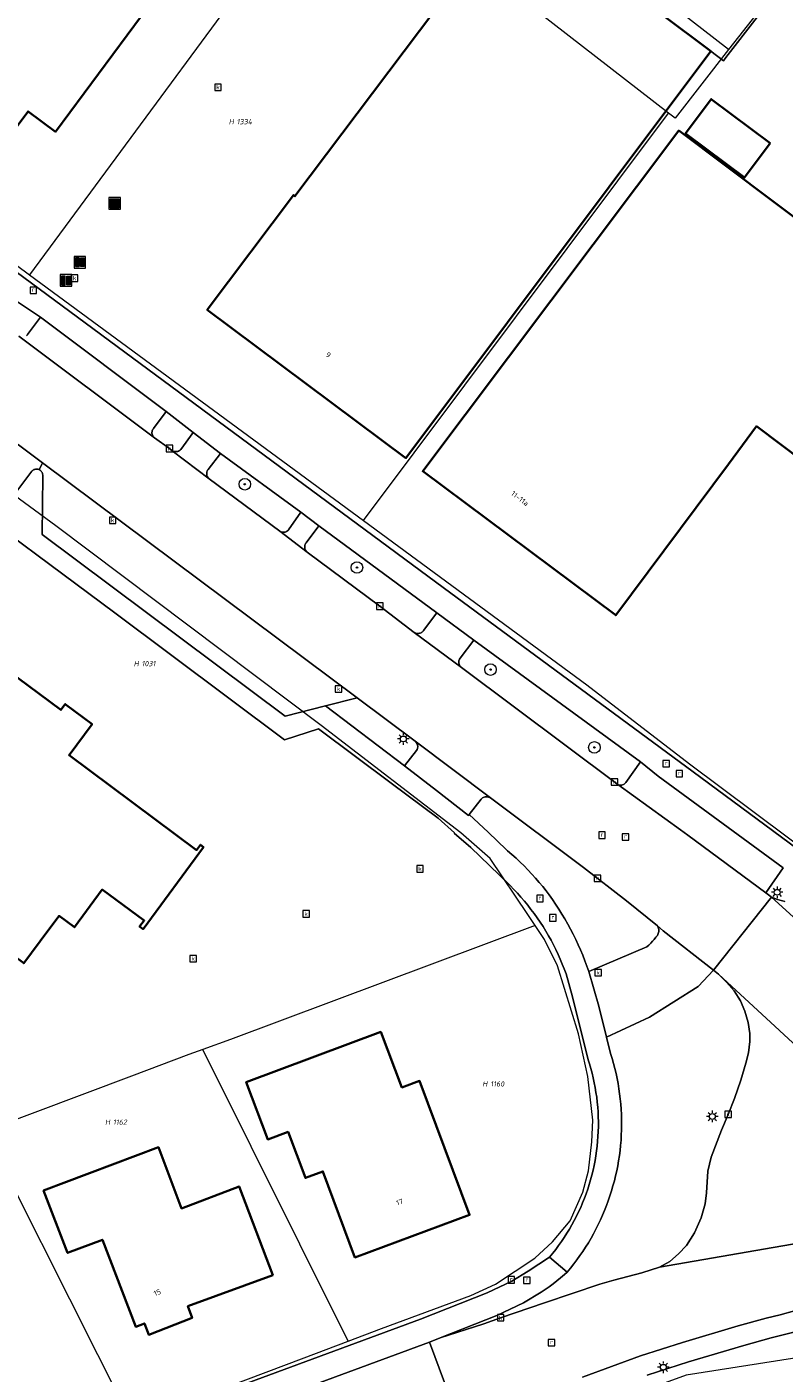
# Model space of a CAD drawing. Header units: metres. Extents: x 250001 to 257773, y 598992 to 609118.
# Tile 75 of 256: x 251605 to 251658, y 601278 to 601371. Entities that reach past the tile are written whole.
import ezdxf
from ezdxf.enums import TextEntityAlignment as Align
from ezdxf.lldxf.tags import DXFTag

# ---------------------------------------------------------------- set-up
doc = ezdxf.new("R2010")
doc.units = ezdxf.units.M
for name, color, linetype, lineweight in [('B-WE-GR-BOOM-S', 252, 'Continuous', 25), ('B-WE-GR-GROENVOORZIENING-GV', 252, 'Continuous', 18), ('B-WE-IE-MEUBILAIR_WEGMEUBILAIR-S', 7, 'Continuous', 25), ('B-WE-KG-GRENS_PERCEEL-G', 150, 'KG-PERCEEL', 18), ('B-WE-KG-GRENS_PERCEEL-S', 150, 'Continuous', 25), ('B-WE-KL-ET_LS_OV_LICHTMAST-S', 252, 'Continuous', 25), ('B-WE-OG-BEBOUWING-GV', 1, 'Continuous', 35), ('B-WE-OG-BEBOUWING-T18', 7, 'Continuous', 18), ('B-WE-OG-TERREIN_ERF-GV', 7, 'Continuous', 18), ('B-WE-RI-GWA_KOLK-S', 252, 'Continuous', 25), ('B-WE-RI-GWA_RIOOLPUT-S', 252, 'Continuous', 25), ('B-WE-VH-VERHARDING_GESLOTEN-GV', 252, 'Continuous', 18), ('B-WE-VH-VERHARDING_OPEN-GV', 252, 'Continuous', 18), ('X-XX-AL-REFERENTIE-G', 7, 'Continuous', 18)]:
    doc.layers.add(name, color=color, linetype=linetype, lineweight=lineweight)
doc.styles.add('NLCS-ISO', font='NLCS-ISO.ttf')
doc.styles.add('NLCS-ISO-ANNOTATIEF-T18', font='NLCS-ISO.ttf', dxfattribs={"height": 1.8})
doc.styles.get("Standard").update_dxf_attribs({"font": 'NLCS-ISO.ttf'})
tags = doc.linetypes.add('KG-PERCEEL', pattern='A,5.5,-2,["P",Standard,S=1.8,R=0,X=-0.5,Y=-0.9],-2,5.5,-2,[5,NLCS.SHX,S=0.75,R=0,X=0,Y=0],-2', length=19).pattern_tags.tags
tags[6] = DXFTag(74, 10)

# ---------------------------------------------------------------- blocks, each defined once
blk = doc.blocks.new('SKG-PERCEELNUMMER-SO')
at = {"style": 'NLCS-ISO', "oblique": 10, "flags": 1}
blk.add_attdef('GEMEENTECODE', text='', height=1.8, dxfattribs=at).set_placement((0, 2.55), align=Align.MIDDLE_CENTER)
at = {"style": 'NLCS-ISO', "oblique": 10}
blk.add_attdef('SECTIE', text='', height=1.8, dxfattribs=at).set_placement((-0.5, 0), align=Align.MIDDLE_RIGHT)
blk.add_attdef('PERCEELNUMMER', text='', height=1.8, dxfattribs=at).set_placement((0.5, 0), align=Align.MIDDLE_LEFT)
blk = doc.blocks.new('BS2021-132-Xref-KAD-20210617')
at = {"layer": 'B-WE-KG-GRENS_PERCEEL-G', "flags": 128}
for points in [[(251653.802, 601369.496), (251630.446, 601387.609), (251629.919, 601386.895)], [(251667.695, 601387.292), (251655.756, 601371.999), (251653.802, 601369.496)], [(251626.883, 601382.78), (251626.518, 601382.286), (251605.629, 601353.979)], [(251649.66, 601365.116), (251626.883, 601382.78)], [(251653.802, 601369.496), (251650.11, 601364.767), (251649.66, 601365.116)], [(251628.648, 601337.039), (251649.66, 601365.116)], [(251593.563, 601362.938), (251600.135, 601358.023), (251605.629, 601353.979)], [(251605.629, 601353.979), (251628.648, 601337.039)], [(251637.366, 601313.752), (251635.343, 601315.532), (251625.722, 601322.925), (251607.458, 601336.67), (251599.387, 601342.574)], [(251628.648, 601337.039), (251644.022, 601325.725), (251651.098, 601320.289), (251660.115, 601313.56)], [(251640.469, 601309.144), (251639.968, 601309.888), (251637.366, 601313.752)], [(251640.469, 601309.144), (251629.978, 601305.224), (251619.472, 601301.281), (251617.57, 601300.606)], [(251627.596, 601280.51), (251629.889, 601281.38), (251636.05, 601283.66), (251637.731, 601284.421), (251640.455, 601286.224), (251641.672, 601287.339), (251642.877, 601288.793), (251643.751, 601290.76), (251644.137, 601292.23), (251644.382, 601294.236), (251644.438, 601295.733), (251644.102, 601298.745), (251643.462, 601301.669), (251642.019, 601306.356), (251641.124, 601308.171), (251640.469, 601309.144)], [(251617.57, 601300.606), (251616.608, 601300.264), (251612.657, 601298.757), (251602.554, 601294.965)], [(251627.596, 601280.51), (251617.57, 601300.606)], [(251602.554, 601294.965), (251610.317, 601279.579), (251612.683, 601274.888)], [(251612.683, 601274.888), (251624.558, 601279.358), (251627.596, 601280.51)], [(251659.378, 601279.485), (251650.865, 601278.167), (251636.714, 601272.987), (251632.29, 601271.336)]]:
    blk.add_lwpolyline(points, dxfattribs=at)
at = {"layer": 'B-WE-KG-GRENS_PERCEEL-S', "xscale": 0.2, "yscale": 0.2, "zscale": 0.2}
for p, values in [((251619.81, 601364.519), {'PERCEELNUMMER': '1334', 'SECTIE': 'H'}), ((251613.261, 601327.183), {'PERCEELNUMMER': '1031', 'SECTIE': 'H'}), ((251637.282, 601298.227), {'PERCEELNUMMER': '1160', 'SECTIE': 'H'}), ((251611.285, 601295.595), {'PERCEELNUMMER': '1162', 'SECTIE': 'H'})]:
    blk.add_blockref('SKG-PERCEELNUMMER-SO', p, dxfattribs=at).add_auto_attribs(values)
blk = doc.blocks.new('SIE-WEG_AFVALBAK-SO')
at = {"linetype": 'ByBlock', "lineweight": 18}
h = blk.add_hatch(color=0, dxfattribs=at)
h.dxf.hatch_style = 1
h.paths.add_polyline_path([(-1.5, -1.5), (1.5, -1.5), (1.5, 1.5), (-1.5, 1.5)])
at = {"color": 0, "linetype": 'ByBlock', "lineweight": 18}
for points in [[(-2, -2), (2, -2), (2, 2), (-2, 2)], [(-1.5, -1.5), (1.5, -1.5), (1.5, 1.5), (-1.5, 1.5)]]:
    blk.add_lwpolyline(points, close=True, dxfattribs=at)
blk = doc.blocks.new('SIE-WEG_AFVAL_APART_PLAATS-SO')
at = {"linetype": 'ByBlock', "lineweight": 18}
h = blk.add_hatch(color=0, dxfattribs=at)
h.dxf.hatch_style = 1
h.paths.add_polyline_path([(1.5, -1.5), (0.25, -1.5), (0.25, 1.5), (1.5, 1.5)])
h.paths.add_polyline_path([(-1.5, -1.5), (-0.25, -1.5), (-0.25, 1.5), (-1.5, 1.5)])
at = {"color": 0, "linetype": 'ByBlock', "lineweight": 18}
for points in [[(-2, -2), (2, -2), (2, 2), (-2, 2)], [(-1.5, -1.5), (-0.25, -1.5), (-0.25, 1.5), (-1.5, 1.5)], [(1.5, -1.5), (0.25, -1.5), (0.25, 1.5), (1.5, 1.5)]]:
    blk.add_lwpolyline(points, close=True, dxfattribs=at)
blk = doc.blocks.new('SKL-ET_OV_LICHTMAST-SO')
at = {"color": 0, "linetype": 'ByBlock', "lineweight": 18}
for points in [[(-1.25, 0), (-2, 0)], [(-1.41, 1.41), (-0.88, 0.88)], [(0, 2), (0, 1.25)], [(0.88, 0.88), (1.41, 1.41)], [(2, 0), (1.25, 0)], [(-1.41, -1.41), (-0.88, -0.88)], [(0, -1.25), (0, -2)], [(0.88, -0.88), (1.41, -1.41)]]:
    blk.add_lwpolyline(points, dxfattribs=at)
blk.add_circle((0, 0), 1, dxfattribs=at)
blk = doc.blocks.new('SRI-KOLK-SO')
at = {"color": 0, "linetype": 'ByBlock', "lineweight": 18}
blk.add_lwpolyline([(-1.125, -1.125), (1.125, -1.125), (1.125, 1.125), (-1.125, 1.125)], close=True, dxfattribs=at)
at = {"color": 0, "linetype": 'ByBlock', "lineweight": 18, "style": 'NLCS-ISO'}
blk.add_text('k', height=1.5, dxfattribs=at).set_placement((0, 0), align=Align.MIDDLE_CENTER)
blk = doc.blocks.new('SRI-PUT_INSPECTIEPUT_RIOOLPUT-SO')
at = {"color": 0, "linetype": 'ByBlock', "lineweight": 18}
blk.add_lwpolyline([(-1.12, -1.12), (1.12, -1.12), (1.12, 1.12), (-1.12, 1.12)], close=True, dxfattribs=at)
at = {"color": 0, "linetype": 'ByBlock', "lineweight": 18, "style": 'NLCS-ISO'}
blk.add_text('r', height=1.5, dxfattribs=at).set_placement((0, 0.28), align=Align.MIDDLE_CENTER)
blk = doc.blocks.new('SGR-BOOM_01-SO')
at = {"linetype": 'ByBlock', "lineweight": 18}
h = blk.add_hatch(color=0, dxfattribs=at)
h.dxf.hatch_style = 1
edge = h.paths.add_edge_path()
edge.add_arc((0, 0), 0.25, 0, 360)
at = {"color": 0, "linetype": 'ByBlock', "lineweight": 18}
for radius in [2, 0.25]:
    blk.add_circle((0, 0), radius, dxfattribs=at)
blk = doc.blocks.new('BS2021-132-Xref-BGT-GRIJS-20210617-aangepast')
at = {"layer": 'B-WE-GR-GROENVOORZIENING-GV', "flags": 128}
blk.add_lwpolyline([(251639.067, 601379.506), (251652.57, 601369.373), (251653.438, 601368.701), (251653.616, 601368.931), (251664.239, 601382.64)], dxfattribs=at)
for points in [[(251624.333, 601337.607), (251618.783, 601341.669), (251617.937, 601340.551), (251617.903, 601340.501), (251617.876, 601340.448), (251617.856, 601340.391), (251617.844, 601340.332), (251617.84, 601340.273), (251617.844, 601340.213), (251617.856, 601340.154), (251617.875, 601340.097), (251617.902, 601340.044), (251617.936, 601339.994), (251617.976, 601339.949), (251618.008, 601339.921), (251622.878, 601336.314), (251622.9, 601336.299), (251622.952, 601336.271), (251623.008, 601336.25), (251623.065, 601336.237), (251623.124, 601336.231), (251623.183, 601336.234), (251623.241, 601336.245), (251623.297, 601336.263), (251623.351, 601336.289), (251623.4, 601336.321), (251623.444, 601336.36), (251623.483, 601336.405)], [(251633.687, 601330.691), (251625.569, 601336.675), (251624.687, 601335.503), (251624.653, 601335.453), (251624.627, 601335.398), (251624.608, 601335.341), (251624.596, 601335.282), (251624.592, 601335.221), (251624.597, 601335.161), (251624.609, 601335.102), (251624.629, 601335.045), (251624.657, 601334.991), (251624.691, 601334.941), (251624.731, 601334.896), (251624.764, 601334.867), (251629.772, 601331.141), (251632.139, 601329.335), (251632.194, 601329.304), (251632.251, 601329.282), (251632.31, 601329.267), (251632.371, 601329.26), (251632.432, 601329.261), (251632.492, 601329.27), (251632.551, 601329.287), (251632.607, 601329.312), (251632.659, 601329.343), (251632.707, 601329.381), (251632.75, 601329.425), (251632.786, 601329.474)], [(251647.734, 601320.417), (251636.238, 601328.801), (251635.298, 601327.549), (251635.266, 601327.498), (251635.24, 601327.444), (251635.223, 601327.386), (251635.212, 601327.327), (251635.21, 601327.266), (251635.216, 601327.207), (251635.23, 601327.148), (251635.251, 601327.092), (251635.28, 601327.039), (251635.316, 601326.99), (251635.357, 601326.946), (251635.386, 601326.922), (251646.165, 601318.851), (251646.213, 601318.829), (251646.268, 601318.813), (251646.324, 601318.804), (251646.382, 601318.803), (251646.439, 601318.81), (251646.494, 601318.825), (251646.547, 601318.847), (251646.596, 601318.877), (251646.641, 601318.913), (251646.68, 601318.955), (251646.713, 601319.002)], [(251632.2, 601321.842), (251628.213, 601324.827), (251626.022, 601324.273), (251631.471, 601320.135), (251632.305, 601321.201), (251632.335, 601321.256), (251632.358, 601321.314), (251632.373, 601321.375), (251632.38, 601321.437), (251632.379, 601321.5), (251632.37, 601321.562), (251632.354, 601321.622), (251632.329, 601321.68), (251632.298, 601321.734), (251632.26, 601321.784)], [(251637.206, 601318.006), (251637.143, 601318.012), (251637.079, 601318.011), (251637.016, 601318.001), (251636.955, 601317.984), (251636.896, 601317.959), (251636.841, 601317.927), (251636.79, 601317.889), (251636.745, 601317.844), (251635.934, 601316.792), (251637.226, 601315.582), (251638.497, 601314.344), (251638.576, 601314.277), (251638.867, 601314.027), (251639.153, 601313.771), (251639.433, 601313.509), (251639.708, 601313.242), (251639.977, 601312.968), (251640.24, 601312.689), (251640.497, 601312.405), (251640.749, 601312.115), (251640.994, 601311.82), (251641.233, 601311.52), (251641.427, 601311.258), (251641.658, 601310.934), (251641.883, 601310.604), (251642.101, 601310.27), (251642.312, 601309.932), (251642.517, 601309.59), (251642.714, 601309.243), (251642.905, 601308.893), (251643.089, 601308.539), (251643.265, 601308.181), (251643.434, 601307.82), (251643.596, 601307.456), (251643.751, 601307.088), (251643.898, 601306.718), (251644.038, 601306.344), (251644.17, 601305.968), (251648.16, 601307.671), (251648.299, 601307.792), (251648.432, 601307.918), (251648.56, 601308.051), (251648.682, 601308.188), (251648.797, 601308.331), (251648.895, 601308.462), (251648.929, 601308.523), (251648.955, 601308.588), (251648.974, 601308.656), (251648.986, 601308.725), (251648.989, 601308.795), (251648.984, 601308.865), (251648.972, 601308.934), (251648.951, 601309.001), (251648.923, 601309.065), (251648.896, 601309.114), (251646.755, 601310.85), (251643.799, 601313.148), (251637.385, 601317.94), (251637.328, 601317.97), (251637.268, 601317.992)], [(251653.114, 601305.783), (251652.752, 601306.066), (251651.699, 601304.932), (251648.342, 601302.824), (251645.391, 601301.444), (251645.67, 601300.329), (251645.673, 601300.32), (251645.778, 601299.98), (251645.875, 601299.637), (251645.964, 601299.293), (251646.045, 601298.946), (251646.119, 601298.598), (251646.185, 601298.248), (251646.243, 601297.897), (251646.293, 601297.545), (251646.335, 601297.191), (251646.37, 601296.837), (251646.396, 601296.482), (251646.414, 601296.126), (251646.425, 601295.77), (251646.427, 601295.415), (251646.421, 601295.058), (251646.407, 601294.703), (251646.386, 601294.348), (251646.356, 601293.993), (251646.318, 601293.639), (251646.273, 601293.286), (251646.219, 601292.934), (251646.158, 601292.583), (251646.089, 601292.234), (251646.012, 601291.886), (251645.927, 601291.541), (251645.834, 601291.197), (251645.734, 601290.856), (251645.626, 601290.516), (251645.51, 601290.18), (251645.387, 601289.846), (251645.256, 601289.514), (251645.119, 601289.186), (251644.973, 601288.861), (251644.821, 601288.54), (251644.661, 601288.222), (251644.494, 601287.907), (251644.32, 601287.597), (251644.139, 601287.29), (251643.951, 601286.988), (251643.757, 601286.689), (251643.556, 601286.396), (251643.348, 601286.106), (251643.134, 601285.822), (251642.914, 601285.543), (251642.687, 601285.268), (251642.483, 601285.087), (251642.228, 601284.87), (251641.968, 601284.659), (251641.703, 601284.455), (251641.433, 601284.257), (251641.158, 601284.065), (251640.879, 601283.88), (251639.67, 601283.15), (251637.839, 601282.28), (251633.928, 601280.724), (251636.941, 601281.709), (251638.094, 601282.12), (251641.107, 601283.137), (251643.01, 601283.79), (251644.922, 601284.428), (251645.881, 601284.71), (251647.816, 601285.213), (251649.037, 601285.598), (251649.741, 601285.991), (251650.353, 601286.518), (251650.89, 601287.103), (251651.454, 601287.972), (251651.9, 601288.996), (251652.176, 601289.96), (251652.273, 601290.731), (251652.361, 601292.217), (251652.605, 601293.19), (251653.305, 601295.036), (251653.764, 601296.13), (251654.201, 601297.233), (251654.635, 601298.49), (251654.989, 601299.659), (251655.159, 601300.374), (251655.253, 601301.141), (251655.271, 601301.705), (251655.156, 601302.47), (251654.925, 601303.249), (251654.626, 601303.96), (251654.18, 601304.631), (251653.653, 601305.243)]]:
    blk.add_lwpolyline(points, close=True, dxfattribs=at)
at = {"layer": 'B-WE-OG-BEBOUWING-GV', "flags": 128}
for points in [[(251652.57, 601369.373), (251639.067, 601379.506), (251638.948, 601379.347), (251635.745, 601375.091), (251623.92, 601359.38), (251623.829, 601359.459), (251617.88, 601351.56), (251631.57, 601341.339)], [(251614.329, 601373.17), (251607.64, 601378.13), (251604.049, 601373.28), (251604.38, 601373.04), (251598.67, 601365.339), (251601.13, 601363.5), (251601.459, 601363.939), (251602.26, 601363.349), (251602.519, 601363.699), (251603.72, 601362.81), (251605.53, 601365.227), (251607.432, 601363.83)], [(251656.661, 601363.028), (251652.6, 601366.072), (251650.831, 601363.712), (251654.892, 601360.668)], [(251679.508, 601352.01), (251668.333, 601360.431), (251663.499, 601354.033), (251650.359, 601363.91), (251632.73, 601340.439), (251646.021, 601330.511), (251653.792, 601340.918), (251655.724, 601343.535), (251666.911, 601335.119), (251672.464, 601342.5), (251672.374, 601342.569)], [(251603.209, 601328.13), (251600.38, 601330.229), (251593.17, 601320.52), (251602.578, 601313.567), (251600.159, 601310.294), (251605.241, 601306.537), (251606.894, 601308.773), (251607.675, 601309.801), (251608.73, 601309.02), (251610.64, 601311.619), (251613.54, 601309.489), (251613.22, 601309.069), (251613.459, 601308.89), (251617.619, 601314.54), (251617.41, 601314.699), (251617.14, 601314.339), (251608.359, 601320.88), (251609.95, 601323.01), (251608.1, 601324.39), (251607.799, 601323.989), (251604.043, 601326.767), (251604.35, 601327.183), (251603.162, 601328.065)], [(251631.279, 601297.969), (251629.839, 601301.81), (251620.57, 601298.349), (251622.049, 601294.4), (251623.45, 601294.92), (251624.64, 601291.75), (251625.85, 601292.199), (251628.059, 601286.28), (251635.95, 601289.199), (251632.51, 601298.43)], [(251616.109, 601289.65), (251614.51, 601293.869), (251606.609, 601290.88), (251608.26, 601286.579), (251610.66, 601287.489), (251612.95, 601281.5), (251613.549, 601281.729), (251613.85, 601280.949), (251616.839, 601282.109), (251616.549, 601282.91), (251622.39, 601285.06), (251620.07, 601291.16)]]:
    blk.add_lwpolyline(points, close=True, dxfattribs=at)
at = {"layer": 'B-WE-OG-TERREIN_ERF-GV', "flags": 128}
for points in [[(251572.937, 601377.662), (251607.345, 601352.214), (251634.131, 601332.417), (251651.359, 601319.729), (251660.173, 601313.209), (251668.391, 601324.298), (251680.844, 601341.102), (251680.619, 601341.27), (251684.212, 601345.956), (251684.299, 601346.069), (251684.463, 601345.945), (251688.372, 601351.133), (251690.756, 601354.268), (251697.985, 601363.691), (251703.26, 601370.437), (251707.344, 601375.611)], [(251664.239, 601382.64), (251653.616, 601368.931), (251653.438, 601368.701), (251652.57, 601369.373), (251631.57, 601341.339), (251617.88, 601351.56), (251623.829, 601359.459), (251623.92, 601359.38), (251635.745, 601375.091)], [(251608.251, 601273.044), (251632.582, 601282.017), (251637.16, 601283.839), (251638.863, 601284.649), (251640.001, 601285.335), (251641.465, 601286.301), (251641.68, 601286.561), (251641.888, 601286.827), (251642.09, 601287.097), (251642.286, 601287.372), (251642.475, 601287.651), (251642.658, 601287.935), (251642.833, 601288.223), (251643.002, 601288.516), (251643.164, 601288.812), (251643.319, 601289.111), (251643.466, 601289.415), (251643.607, 601289.722), (251643.74, 601290.032), (251643.865, 601290.345), (251643.984, 601290.661), (251644.094, 601290.98), (251644.197, 601291.301), (251644.293, 601291.625), (251644.38, 601291.951), (251644.46, 601292.279), (251644.533, 601292.608), (251644.597, 601292.94), (251644.653, 601293.272), (251644.702, 601293.606), (251644.743, 601293.941), (251644.775, 601294.277), (251644.8, 601294.614), (251644.817, 601294.951), (251644.826, 601295.288), (251644.826, 601295.625), (251644.819, 601295.963), (251644.804, 601296.3), (251644.781, 601296.637), (251644.75, 601296.973), (251644.71, 601297.308), (251644.663, 601297.642), (251644.608, 601297.975), (251644.545, 601298.306), (251644.475, 601298.636), (251644.396, 601298.964), (251644.31, 601299.291), (251644.216, 601299.615), (251644.13, 601299.889), (251643.043, 601304.23), (251642.603, 601305.807), (251642.477, 601306.147), (251642.343, 601306.484), (251642.202, 601306.819), (251642.053, 601307.15), (251641.898, 601307.478), (251641.735, 601307.802), (251641.565, 601308.122), (251641.388, 601308.439), (251641.204, 601308.752), (251641.013, 601309.061), (251640.815, 601309.365), (251640.611, 601309.665), (251640.4, 601309.96), (251640.183, 601310.251), (251639.959, 601310.537), (251639.729, 601310.817), (251639.493, 601311.093), (251639.251, 601311.363), (251639.003, 601311.628), (251638.749, 601311.888), (251638.625, 601312.011), (251636.042, 601314.506), (251634.886, 601315.498), (251634.91, 601315.53), (251633.79, 601316.53), (251630.549, 601318.939), (251625.54, 601322.699), (251623.209, 601321.93), (251611.51, 601330.689), (251599.76, 601339.4)], [(251696.876, 601273.995), (251692.568, 601283.988), (251692.111, 601284.053), (251691.591, 601284.089), (251691.634, 601285.489), (251685.552, 601285.917), (251685.57, 601284.539), (251682.675, 601284.599), (251680.718, 601284.57), (251678.739, 601284.462), (251676.734, 601284.314), (251675.018, 601284.158), (251670.842, 601283.579), (251667.886, 601283.081), (251665.899, 601282.706), (251660.598, 601281.63), (251658.656, 601281.206), (251656.742, 601280.735), (251654.846, 601280.214), (251651.033, 601279.072), (251648.192, 601278.164)]]:
    blk.add_lwpolyline(points, dxfattribs=at)
for points in [[(251607.64, 601378.13), (251614.329, 601373.17), (251607.432, 601363.83), (251605.53, 601365.227), (251603.72, 601362.81), (251602.519, 601363.699), (251602.26, 601363.349), (251601.459, 601363.939), (251601.13, 601363.5), (251598.67, 601365.339), (251604.38, 601373.04), (251604.049, 601373.28)], [(251652.6, 601366.072), (251656.661, 601363.028), (251654.892, 601360.668), (251650.831, 601363.712)], [(251650.359, 601363.91), (251663.499, 601354.033), (251668.333, 601360.431), (251679.508, 601352.01), (251672.374, 601342.569), (251672.464, 601342.5), (251666.911, 601335.119), (251655.724, 601343.535), (251653.792, 601340.918), (251646.021, 601330.511), (251632.73, 601340.439)], [(251600.159, 601310.294), (251602.578, 601313.567), (251593.17, 601320.52), (251600.38, 601330.229), (251603.209, 601328.13), (251603.162, 601328.065), (251604.35, 601327.183), (251604.043, 601326.767), (251607.799, 601323.989), (251608.1, 601324.39), (251609.95, 601323.01), (251608.359, 601320.88), (251617.14, 601314.339), (251617.41, 601314.699), (251617.619, 601314.54), (251613.459, 601308.89), (251613.22, 601309.069), (251613.54, 601309.489), (251610.64, 601311.619), (251608.73, 601309.02), (251607.675, 601309.801), (251606.894, 601308.773), (251605.241, 601306.537)], [(251629.839, 601301.81), (251631.279, 601297.969), (251632.51, 601298.43), (251635.95, 601289.199), (251628.059, 601286.28), (251625.85, 601292.199), (251624.64, 601291.75), (251623.45, 601294.92), (251622.049, 601294.4), (251620.57, 601298.349)], [(251614.51, 601293.869), (251616.109, 601289.65), (251620.07, 601291.16), (251622.39, 601285.06), (251616.549, 601282.91), (251616.839, 601282.109), (251613.85, 601280.949), (251613.549, 601281.729), (251612.95, 601281.5), (251610.66, 601287.489), (251608.26, 601286.579), (251606.609, 601290.88)]]:
    blk.add_lwpolyline(points, close=True, dxfattribs=at)
at = {"layer": 'B-WE-VH-VERHARDING_GESLOTEN-GV', "flags": 128}
for points in [[(251603.223, 601343.483), (251606.532, 601341.013), (251628.213, 601324.827), (251632.2, 601321.842), (251637.385, 601317.94), (251643.799, 601313.148), (251646.755, 601310.85), (251648.896, 601309.114), (251649.284, 601308.774), (251652.752, 601306.066), (251656.764, 601311.094), (251656.73, 601311.109), (251656.358, 601311.385), (251651, 601315.359), (251650.481, 601315.721), (251646.165, 601318.851), (251635.386, 601326.922), (251632.139, 601329.335), (251629.772, 601331.141), (251624.764, 601334.867), (251622.878, 601336.314), (251618.008, 601339.921), (251615.461, 601341.842), (251615.284, 601342.008), (251614.241, 601342.746), (251604.89, 601349.737)], [(251657.683, 601310.801), (251657.507, 601310.838), (251657.334, 601310.883), (251657.163, 601310.936), (251656.994, 601310.997), (251656.828, 601311.065), (251656.764, 601311.094), (251665.481, 601303.178)], [(251665.481, 601303.178), (251656.764, 601311.094), (251652.752, 601306.066), (251653.114, 601305.783), (251661.519, 601298.02)], [(251661.519, 601298.02), (251653.114, 601305.783), (251653.653, 601305.243), (251654.18, 601304.631), (251654.626, 601303.96), (251654.925, 601303.249), (251655.156, 601302.47), (251655.271, 601301.705), (251655.253, 601301.141), (251655.159, 601300.374), (251654.989, 601299.659), (251654.635, 601298.49), (251654.201, 601297.233), (251653.764, 601296.13), (251653.305, 601295.036), (251652.605, 601293.19), (251652.361, 601292.217), (251652.273, 601290.731), (251652.176, 601289.96), (251651.9, 601288.996), (251651.454, 601287.972), (251650.89, 601287.103), (251650.353, 601286.518), (251649.741, 601285.991), (251649.037, 601285.598), (251659.924, 601287.496)], [(251659.924, 601287.496), (251649.037, 601285.598), (251647.816, 601285.213), (251645.881, 601284.71), (251644.922, 601284.428), (251643.01, 601283.79), (251641.107, 601283.137), (251638.094, 601282.12), (251636.941, 601281.709), (251633.928, 601280.724), (251633.19, 601280.43), (251635.258, 601274.867)], [(251643.739, 601278.02), (251647.739, 601279.489), (251650.619, 601280.41), (251654.459, 601281.56), (251656.39, 601282.089), (251657.355, 601282.327), (251658.339, 601282.584)], [(251635.258, 601274.867), (251633.19, 601280.43), (251608.839, 601271.449)]]:
    blk.add_lwpolyline(points, dxfattribs=at)
at = {"layer": 'B-WE-VH-VERHARDING_OPEN-GV', "flags": 128}
for points in [[(251604.808, 601352.111), (251606.382, 601351.046), (251615.048, 601344.546), (251616.905, 601343.095), (251618.783, 601341.669), (251624.333, 601337.607), (251625.569, 601336.675), (251633.687, 601330.691), (251636.238, 601328.801), (251647.734, 601320.417), (251648.94, 601319.439), (251657.57, 601313.109), (251656.358, 601311.385), (251656.73, 601311.109), (251656.764, 601311.094), (251656.828, 601311.065), (251656.994, 601310.997), (251657.163, 601310.936), (251657.334, 601310.883), (251657.507, 601310.838), (251657.683, 601310.801)], [(251660.173, 601313.209), (251651.359, 601319.729), (251634.131, 601332.417), (251607.345, 601352.214), (251572.937, 601377.662)], [(251599.76, 601339.4), (251611.51, 601330.689), (251623.209, 601321.93), (251625.54, 601322.699), (251630.549, 601318.939), (251633.79, 601316.53), (251634.91, 601315.53), (251634.886, 601315.498), (251636.042, 601314.506), (251638.625, 601312.011), (251638.749, 601311.888), (251639.003, 601311.628), (251639.251, 601311.363), (251639.493, 601311.093), (251639.729, 601310.817), (251639.959, 601310.537), (251640.183, 601310.251), (251640.4, 601309.96), (251640.611, 601309.665), (251640.815, 601309.365), (251641.013, 601309.061), (251641.204, 601308.752), (251641.388, 601308.439), (251641.565, 601308.122), (251641.735, 601307.802), (251641.898, 601307.478), (251642.053, 601307.15), (251642.202, 601306.819), (251642.343, 601306.484), (251642.477, 601306.147), (251642.603, 601305.807), (251643.043, 601304.23), (251644.13, 601299.889), (251644.216, 601299.615), (251644.31, 601299.291), (251644.396, 601298.964), (251644.475, 601298.636), (251644.545, 601298.306), (251644.608, 601297.975), (251644.663, 601297.642), (251644.71, 601297.308), (251644.75, 601296.973), (251644.781, 601296.637), (251644.804, 601296.3), (251644.819, 601295.963), (251644.826, 601295.625), (251644.826, 601295.288), (251644.817, 601294.951), (251644.8, 601294.614), (251644.775, 601294.277), (251644.743, 601293.941), (251644.702, 601293.606), (251644.653, 601293.272), (251644.597, 601292.94), (251644.533, 601292.608), (251644.46, 601292.279), (251644.38, 601291.951), (251644.293, 601291.625), (251644.197, 601291.301), (251644.094, 601290.98), (251643.984, 601290.661), (251643.865, 601290.345), (251643.74, 601290.032), (251643.607, 601289.722), (251643.466, 601289.415), (251643.319, 601289.111), (251643.164, 601288.812), (251643.002, 601288.516), (251642.833, 601288.223), (251642.658, 601287.935), (251642.475, 601287.651), (251642.286, 601287.372), (251642.09, 601287.097), (251641.888, 601286.827), (251641.68, 601286.561), (251641.465, 601286.301), (251642.687, 601285.268), (251642.914, 601285.543), (251643.134, 601285.822), (251643.348, 601286.106), (251643.556, 601286.396), (251643.757, 601286.689), (251643.951, 601286.988), (251644.139, 601287.29), (251644.32, 601287.597), (251644.494, 601287.907), (251644.661, 601288.222), (251644.821, 601288.54), (251644.973, 601288.861), (251645.119, 601289.186), (251645.256, 601289.514), (251645.387, 601289.846), (251645.51, 601290.18), (251645.626, 601290.516), (251645.734, 601290.856), (251645.834, 601291.197), (251645.927, 601291.541), (251646.012, 601291.886), (251646.089, 601292.234), (251646.158, 601292.583), (251646.219, 601292.934), (251646.273, 601293.286), (251646.318, 601293.639), (251646.356, 601293.993), (251646.386, 601294.348), (251646.407, 601294.703), (251646.421, 601295.058), (251646.427, 601295.415), (251646.425, 601295.77), (251646.414, 601296.126), (251646.396, 601296.482), (251646.37, 601296.837), (251646.335, 601297.191), (251646.293, 601297.545), (251646.243, 601297.897), (251646.185, 601298.248), (251646.119, 601298.598), (251646.045, 601298.946), (251645.964, 601299.293), (251645.875, 601299.637), (251645.778, 601299.98), (251645.673, 601300.32), (251645.67, 601300.329), (251645.391, 601301.444), (251644.854, 601303.582), (251644.17, 601305.968), (251644.038, 601306.344), (251643.898, 601306.718), (251643.751, 601307.088), (251643.596, 601307.456), (251643.434, 601307.82), (251643.265, 601308.181), (251643.089, 601308.539), (251642.905, 601308.893), (251642.714, 601309.243), (251642.517, 601309.59), (251642.312, 601309.932), (251642.101, 601310.27), (251641.883, 601310.604), (251641.658, 601310.934), (251641.427, 601311.258), (251641.233, 601311.52), (251640.994, 601311.82), (251640.749, 601312.115), (251640.497, 601312.405), (251640.24, 601312.689), (251639.977, 601312.968), (251639.708, 601313.242), (251639.433, 601313.509), (251639.153, 601313.771), (251638.867, 601314.027), (251638.576, 601314.277), (251638.497, 601314.344), (251637.226, 601315.582), (251635.934, 601316.792), (251635.878, 601316.719), (251633.682, 601318.434), (251631.471, 601320.135), (251626.022, 601324.273), (251623.257, 601323.574), (251606.51, 601336.078), (251606.551, 601340.118), (251606.552, 601340.129), (251606.55, 601340.188), (251606.54, 601340.246), (251606.523, 601340.303), (251606.498, 601340.357), (251606.466, 601340.407), (251606.427, 601340.452), (251606.383, 601340.491), (251606.334, 601340.525), (251606.298, 601340.543), (251606.281, 601340.551), (251606.225, 601340.57), (251606.167, 601340.581), (251606.108, 601340.585), (251606.049, 601340.58), (251605.991, 601340.568), (251605.935, 601340.547), (251605.883, 601340.52), (251605.834, 601340.486), (251605.791, 601340.445), (251603.861, 601337.869)], [(251605.419, 601349.767), (251605.462, 601349.808), (251605.499, 601349.855), (251606.382, 601351.046), (251604.808, 601352.111)], [(251604.89, 601349.737), (251614.241, 601342.746), (251614.193, 601342.79), (251614.155, 601342.835), (251614.123, 601342.885), (251614.099, 601342.939), (251614.082, 601342.996), (251614.073, 601343.055), (251614.071, 601343.114), (251614.078, 601343.173), (251614.093, 601343.23), (251614.115, 601343.285), (251614.144, 601343.337), (251614.18, 601343.384), (251615.048, 601344.546), (251606.382, 601351.046), (251605.499, 601349.855), (251605.462, 601349.808), (251605.419, 601349.767)], [(251603.861, 601337.869), (251605.791, 601340.445), (251605.834, 601340.486), (251605.883, 601340.52), (251605.935, 601340.547), (251605.991, 601340.568), (251606.049, 601340.58), (251606.108, 601340.585), (251606.167, 601340.581), (251606.225, 601340.57), (251606.281, 601340.551), (251606.298, 601340.543), (251606.532, 601341.013), (251603.223, 601343.483)], [(251608.839, 601271.449), (251633.19, 601280.43), (251633.928, 601280.724), (251637.839, 601282.28), (251639.67, 601283.15), (251640.879, 601283.88), (251641.158, 601284.065), (251641.433, 601284.257), (251641.703, 601284.455), (251641.968, 601284.659), (251642.228, 601284.87), (251642.483, 601285.087), (251642.687, 601285.268), (251641.465, 601286.301), (251640.001, 601285.335), (251638.863, 601284.649), (251637.16, 601283.839), (251632.582, 601282.017), (251608.251, 601273.044)], [(251658.339, 601282.584), (251657.355, 601282.327), (251656.39, 601282.089), (251654.459, 601281.56), (251650.619, 601280.41), (251647.739, 601279.489), (251643.739, 601278.02)], [(251648.192, 601278.164), (251651.033, 601279.072), (251654.846, 601280.214), (251656.742, 601280.735), (251658.656, 601281.206)]]:
    blk.add_lwpolyline(points, dxfattribs=at)
for points in [[(251616.905, 601343.095), (251615.048, 601344.546), (251614.18, 601343.384), (251614.144, 601343.337), (251614.115, 601343.285), (251614.093, 601343.23), (251614.078, 601343.173), (251614.071, 601343.114), (251614.073, 601343.055), (251614.082, 601342.996), (251614.099, 601342.939), (251614.123, 601342.885), (251614.155, 601342.835), (251614.193, 601342.79), (251614.241, 601342.746), (251615.284, 601342.008), (251615.461, 601341.842), (251615.526, 601341.815), (251615.588, 601341.797), (251615.652, 601341.788), (251615.716, 601341.787), (251615.78, 601341.794), (251615.843, 601341.808), (251615.903, 601341.83), (251615.961, 601341.86), (251616.014, 601341.896), (251616.062, 601341.939)], [(251618.783, 601341.669), (251616.905, 601343.095), (251616.062, 601341.939), (251616.014, 601341.896), (251615.961, 601341.86), (251615.903, 601341.83), (251615.843, 601341.808), (251615.78, 601341.794), (251615.716, 601341.787), (251615.652, 601341.788), (251615.588, 601341.797), (251615.526, 601341.815), (251615.461, 601341.842), (251618.008, 601339.921), (251617.976, 601339.949), (251617.936, 601339.994), (251617.902, 601340.044), (251617.875, 601340.097), (251617.856, 601340.154), (251617.844, 601340.213), (251617.84, 601340.273), (251617.844, 601340.332), (251617.856, 601340.391), (251617.876, 601340.448), (251617.903, 601340.501), (251617.937, 601340.551)], [(251628.213, 601324.827), (251606.532, 601341.013), (251606.298, 601340.543), (251606.334, 601340.525), (251606.383, 601340.491), (251606.427, 601340.452), (251606.466, 601340.407), (251606.498, 601340.357), (251606.523, 601340.303), (251606.54, 601340.246), (251606.55, 601340.188), (251606.552, 601340.129), (251606.551, 601340.118), (251606.51, 601336.078), (251623.257, 601323.574), (251626.022, 601324.273)], [(251625.569, 601336.675), (251624.333, 601337.607), (251623.483, 601336.405), (251623.444, 601336.36), (251623.4, 601336.321), (251623.351, 601336.289), (251623.297, 601336.263), (251623.241, 601336.245), (251623.183, 601336.234), (251623.124, 601336.231), (251623.065, 601336.237), (251623.008, 601336.25), (251622.952, 601336.271), (251622.9, 601336.299), (251622.878, 601336.314), (251624.764, 601334.867), (251624.731, 601334.896), (251624.691, 601334.941), (251624.657, 601334.991), (251624.629, 601335.045), (251624.609, 601335.102), (251624.597, 601335.161), (251624.592, 601335.221), (251624.596, 601335.282), (251624.608, 601335.341), (251624.627, 601335.398), (251624.653, 601335.453), (251624.687, 601335.503)], [(251636.238, 601328.801), (251633.687, 601330.691), (251632.786, 601329.474), (251632.75, 601329.425), (251632.707, 601329.381), (251632.659, 601329.343), (251632.607, 601329.312), (251632.551, 601329.287), (251632.492, 601329.27), (251632.432, 601329.261), (251632.371, 601329.26), (251632.31, 601329.267), (251632.251, 601329.282), (251632.194, 601329.304), (251632.139, 601329.335), (251635.386, 601326.922), (251635.357, 601326.946), (251635.316, 601326.99), (251635.28, 601327.039), (251635.251, 601327.092), (251635.23, 601327.148), (251635.216, 601327.207), (251635.21, 601327.266), (251635.212, 601327.327), (251635.223, 601327.386), (251635.24, 601327.444), (251635.266, 601327.498), (251635.298, 601327.549)], [(251637.385, 601317.94), (251632.2, 601321.842), (251632.26, 601321.784), (251632.298, 601321.734), (251632.329, 601321.68), (251632.354, 601321.622), (251632.37, 601321.562), (251632.379, 601321.5), (251632.38, 601321.437), (251632.373, 601321.375), (251632.358, 601321.314), (251632.335, 601321.256), (251632.305, 601321.201), (251631.471, 601320.135), (251633.682, 601318.434), (251635.878, 601316.719), (251635.934, 601316.792), (251636.745, 601317.844), (251636.79, 601317.889), (251636.841, 601317.927), (251636.896, 601317.959), (251636.955, 601317.984), (251637.016, 601318.001), (251637.079, 601318.011), (251637.143, 601318.012), (251637.206, 601318.006), (251637.268, 601317.992), (251637.328, 601317.97)], [(251648.94, 601319.439), (251647.734, 601320.417), (251646.713, 601319.002), (251646.68, 601318.955), (251646.641, 601318.913), (251646.596, 601318.877), (251646.547, 601318.847), (251646.494, 601318.825), (251646.439, 601318.81), (251646.382, 601318.803), (251646.324, 601318.804), (251646.268, 601318.813), (251646.213, 601318.829), (251646.165, 601318.851), (251650.481, 601315.721), (251651, 601315.359), (251656.358, 601311.385), (251657.57, 601313.109)], [(251649.284, 601308.774), (251648.896, 601309.114), (251648.923, 601309.065), (251648.951, 601309.001), (251648.972, 601308.934), (251648.984, 601308.865), (251648.989, 601308.795), (251648.986, 601308.725), (251648.974, 601308.656), (251648.955, 601308.588), (251648.929, 601308.523), (251648.895, 601308.462), (251648.797, 601308.331), (251648.682, 601308.188), (251648.56, 601308.051), (251648.432, 601307.918), (251648.299, 601307.792), (251648.16, 601307.671), (251644.17, 601305.968), (251644.854, 601303.582), (251645.391, 601301.444), (251648.342, 601302.824), (251651.699, 601304.932), (251652.752, 601306.066)]]:
    blk.add_lwpolyline(points, close=True, dxfattribs=at)
at = {"layer": 'B-WE-GR-BOOM-S', "xscale": 0.2, "yscale": 0.2, "zscale": 0.2}
for p in [(251620.468, 601339.54), (251628.193, 601333.804), (251637.396, 601326.772), (251644.553, 601321.409)]:
    blk.add_blockref('SGR-BOOM_01-SO', p, dxfattribs=at)
at = {"layer": 'B-WE-IE-MEUBILAIR_WEGMEUBILAIR-S', "xscale": 0.2, "yscale": 0.2, "zscale": 0.2}
for name, p in [('SIE-WEG_AFVALBAK-SO', (251611.5, 601358.891)), ('SIE-WEG_AFVAL_APART_PLAATS-SO', (251609.101, 601354.838)), ('SIE-WEG_AFVAL_APART_PLAATS-SO', (251608.148, 601353.582))]:
    blk.add_blockref(name, p, dxfattribs=at)
at = {"layer": 'B-WE-KL-ET_LS_OV_LICHTMAST-S', "xscale": 0.2, "yscale": 0.2, "zscale": 0.2}
for p in [(251631.389, 601321.993), (251657.145, 601311.427), (251652.678, 601295.986), (251649.302, 601278.707)]:
    blk.add_blockref('SKL-ET_OV_LICHTMAST-SO', p, dxfattribs=at)
at = {"layer": 'B-WE-RI-GWA_KOLK-S', "xscale": 0.2, "yscale": 0.2, "zscale": 0.2}
for p in [(251618.62, 601366.89), (251608.74, 601353.74), (251615.284, 601342.008), (251611.362, 601337.058), (251629.772, 601331.141), (251626.925, 601325.434), (251645.934, 601319.03), (251632.54, 601313.05), (251644.769, 601312.392), (251624.69, 601309.94), (251616.91, 601306.86), (251644.808, 601305.895), (251653.764, 601296.13), (251638.094, 601282.12)]:
    blk.add_blockref('SRI-KOLK-SO', p, dxfattribs=at)
at = {"layer": 'B-WE-RI-GWA_RIOOLPUT-S', "xscale": 0.2, "yscale": 0.2, "zscale": 0.2}
for p in [(251605.9, 601352.9), (251649.5, 601320.29), (251650.4, 601319.6), (251645.08, 601315.36), (251646.7, 601315.24), (251640.8, 601311), (251641.69, 601309.67), (251638.83, 601284.73), (251639.9, 601284.7), (251641.6, 601280.4)]:
    blk.add_blockref('SRI-PUT_INSPECTIEPUT_RIOOLPUT-SO', p, dxfattribs=at)
at = {"layer": 'B-WE-OG-BEBOUWING-T18', "style": 'NLCS-ISO-ANNOTATIEF-T18'}
for s, rotation, p in [('9', 323.3, (251626.221, 601348.453)), ('11-11a', 323.2, (251639.42, 601338.562)), ('17', 20.3, (251631.137, 601290.084)), ('15', 21.2, (251614.44, 601283.86))]:
    blk.add_text(s, height=0.36, rotation=rotation, dxfattribs=at).set_placement(p, align=Align.MIDDLE)

msp = doc.modelspace()

# ---------------------------------------------------------------- block references
at = {"layer": 'X-XX-AL-REFERENTIE-G'}
for name in ['BS2021-132-Xref-BGT-GRIJS-20210617-aangepast', 'BS2021-132-Xref-KAD-20210617']:
    msp.add_blockref(name, (0, 0), dxfattribs=at)

doc.saveas('drawing.dxf')
